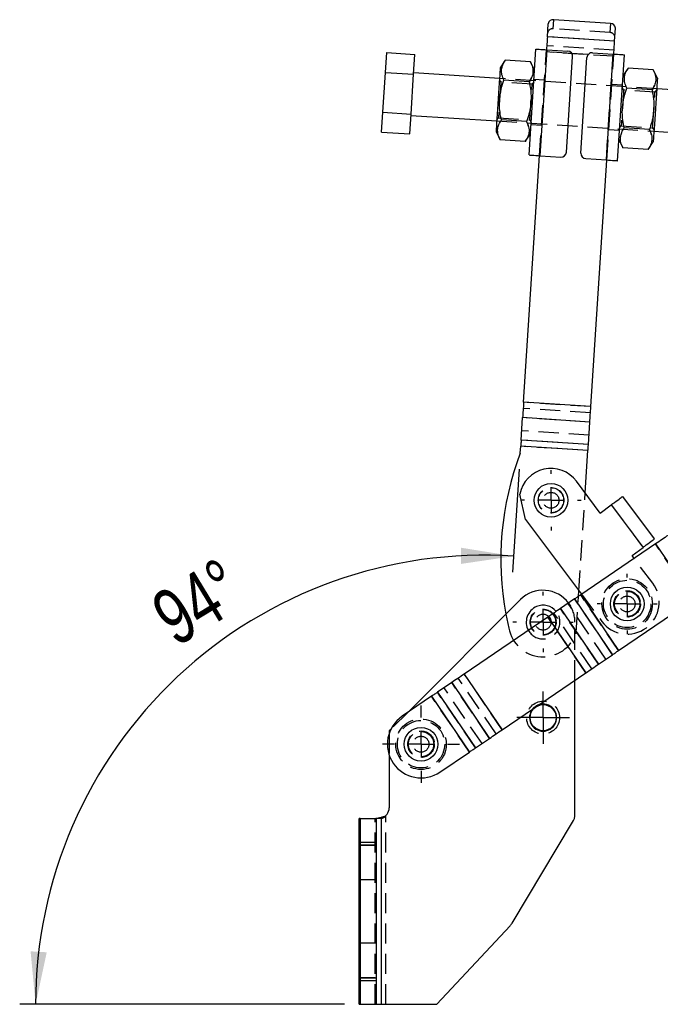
# Model space of a CAD drawing. Extents: x 37 to 375, y 36 to 279.
# Tile 2 of 16: x 37 to 77, y 214 to 276. Entities that reach past the tile are written whole.
import ezdxf

# ---------------------------------------------------------------- set-up
doc = ezdxf.new("R2010")
doc.units = 0
doc.linetypes.add('HIDDEN', pattern=[1.905, 1.27, -0.635])
doc.layers.get('0').update_dxf_attribs({"linetype": 'CONTINUOUS'})
doc.styles.add('SLDTEXTSTYLE0', font='TXT', dxfattribs={"width": 0.75})
doc.dimstyles.new('SLDDIMSTYLE2', dxfattribs={"dimtxt": 3.5, "dimasz": 3.302, "dimexe": 0, "dimexo": 0.0625, "dimgap": 0.875, "dimtad": 1, "dimdec": 4, "dimlfac": 3, "dimzin": 12, "dimtxsty": 'SLDTEXTSTYLE0', "dimsah": 1, "dimcen": 0.09, "dimazin": 3, "dimtfac": 1, "dimtdec": 0, "dimtofl": 0, "dimtmove": 0, "dimatfit": 3, "dimtolj": 1, "dimtzin": 12})

# ---------------------------------------------------------------- blocks, each defined once
blk = doc.blocks.new('_D_4')
at = {"color": 179, "linetype": 'CONTINUOUS'}
for p, q in [((68.398, 248.076), (67.978, 241.613)), ((57.413, 214.469), (37.012, 214.469))]:
    blk.add_line(p, q, dxfattribs=at)
blk.add_arc((66.213, 214.469), 28.201, 86.27949, 180, dxfattribs=at)
for points in [[(68.043, 242.61), (64.744, 243.14), (64.738, 242.124)], [(38.012, 214.469), (38.712, 217.736), (37.698, 217.795)]]:
    blk.add_solid(points, dxfattribs=at)
at = {"color": 179, "linetype": 'CONTINUOUS', "insert": (45.004, 239.86, 0.033), "char_height": 3.5, "attachment_point": 1, "rotation": 31.28243, "style": 'SLDTEXTSTYLE0'}
blk.add_mtext('94°', dxfattribs=at)
blk = doc.blocks.new('SW_CENTERMARKSYMBOL_5')
at = {"color": 0, "linetype": 'CONTINUOUS'}
for p, q in [((0, 1.667), (0, 1.892)), ((0, 0), (0, 0.833)), ((-1.667, 0), (-1.892, 0)), ((0, 0), (-0.833, 0)), ((0, 0), (0, -0.833)), ((0, 0), (0.833, 0)), ((1.667, 0), (1.892, 0)), ((0, -1.667), (0, -1.892))]:
    blk.add_line(p, q, dxfattribs=at)
blk = doc.blocks.new('SW_CENTERMARKSYMBOL_6')
at = {"color": 0, "linetype": 'CONTINUOUS'}
for p, q in [((0, 1.667), (0, 1.892)), ((0, 0), (0, 0.833)), ((-1.667, 0), (-1.892, 0)), ((0, 0), (-0.833, 0)), ((0, 0), (0, -0.833)), ((0, 0), (0.833, 0)), ((1.667, 0), (1.892, 0)), ((0, -1.667), (0, -1.892))]:
    blk.add_line(p, q, dxfattribs=at)
blk = doc.blocks.new('SW_CENTERMARKSYMBOL_7')
at = {"color": 0, "linetype": 'CONTINUOUS'}
for p, q in [((0, 1.667), (0, 1.892)), ((0, 0), (0, 0.833)), ((-1.667, 0), (-1.892, 0)), ((0, 0), (-0.833, 0)), ((0, 0), (0, -0.833)), ((0, 0), (0.833, 0)), ((1.667, 0), (1.892, 0)), ((0, -1.667), (0, -1.892))]:
    blk.add_line(p, q, dxfattribs=at)
blk = doc.blocks.new('SW_CENTERMARKSYMBOL_8')
at = {"color": 0, "linetype": 'CONTINUOUS'}
for p, q in [((0, 0.833), (0, 1.65)), ((0, 0), (0, 0.833)), ((-0.833, 0), (-1.65, 0)), ((0, 0), (-0.833, 0)), ((0, 0), (0, -0.833)), ((0, 0), (0.833, 0)), ((0.833, 0), (1.65, 0)), ((0, -0.833), (0, -1.65))]:
    blk.add_line(p, q, dxfattribs=at)
blk = doc.blocks.new('SW_CENTERMARKSYMBOL_9')
at = {"color": 0, "linetype": 'CONTINUOUS'}
for p, q in [((0, 1.667), (0, 2.421)), ((0, 0), (0, 0.833)), ((-1.667, 0), (-2.421, 0)), ((0, 0), (-0.833, 0)), ((0, 0), (0, -0.833)), ((0, 0), (0.833, 0)), ((1.667, 0), (2.421, 0)), ((0, -1.667), (0, -2.421))]:
    blk.add_line(p, q, dxfattribs=at)

msp = doc.modelspace()

# ---------------------------------------------------------------- linework, layer by layer
at = {"color": 7, "linetype": 'CONTINUOUS'}
for p, q in [((70.163816, 275.226762), (70.21696, 276.044026)), ((74.126458, 276.063432), (70.567309, 276.294872)), ((74.388228, 274.952064), (74.441372, 275.769328)), ((74.388228, 274.952064), (70.163816, 275.226762)), ((59.996889, 272.984485), (60.078061, 274.232775)), ((60.078061, 274.232775), (61.841004, 274.118135)), ((61.759832, 272.869845), (61.841004, 274.118135)), ((69.013081, 267.80425), (69.445678, 274.456869)), ((69.711605, 267.758831), (70.144202, 274.411445)), ((70.144202, 274.411445), (71.441462, 274.327089)), ((71.363127, 267.985473), (71.752463, 273.972829)), ((72.26123, 267.927075), (72.650568, 273.914427)), ((73.004828, 274.225429), (74.302088, 274.141073)), ((73.869491, 267.488455), (74.302088, 274.141073)), ((74.568015, 267.443036), (75.000612, 274.09565)), ((67.518757, 273.748929), (67.197059, 273.266941)), ((69.10259, 273.645942), (67.518757, 273.748929)), ((69.359158, 273.126344), (69.10259, 273.645942)), ((59.834545, 270.487905), (59.996889, 272.984485)), ((59.996889, 272.984485), (61.759832, 272.869845)), ((61.597488, 270.37327), (61.759832, 272.869845)), ((67.153799, 272.601679), (61.765179, 272.95208)), ((75.235791, 273.247118), (74.914094, 272.765125)), ((76.819626, 273.144126), (75.235791, 273.247118)), ((77.076194, 272.624532), (76.819626, 273.144126)), ((69.021418, 272.397652), (67.437584, 272.500644)), ((76.738453, 271.895841), (75.15462, 271.998833)), ((84.883021, 271.448806), (77.032934, 271.95927)), ((59.753373, 269.239619), (59.834545, 270.487905)), ((59.834545, 270.487905), (61.597488, 270.37327)), ((61.516316, 269.12498), (61.597488, 270.37327)), ((61.592141, 270.291035), (66.98076, 269.94063)), ((68.859074, 269.901072), (67.275241, 270.004064)), ((59.753373, 269.239619), (61.516316, 269.12498)), ((66.9375, 269.275367), (67.194068, 268.755774)), ((68.777902, 268.652782), (69.099601, 269.134775)), ((76.57611, 269.399261), (74.992275, 269.502252)), ((76.859895, 269.298226), (84.709982, 268.787762)), ((68.777902, 268.652782), (67.194068, 268.755774)), ((74.654535, 268.773556), (74.911104, 268.253962)), ((76.494938, 268.15097), (76.816635, 268.632963)), ((68.671268, 252.273868), (69.678343, 267.760992)), ((69.711605, 267.758831), (71.008866, 267.674471)), ((76.494938, 268.15097), (74.911104, 268.253962)), ((72.572231, 267.572815), (73.869491, 267.488455)), ((72.895679, 251.99917), (73.902754, 267.486294)), ((72.895679, 251.99917), (68.671268, 252.273868)), ((68.516833, 249.898916), (68.608443, 251.307709)), ((72.832853, 251.033008), (68.608443, 251.307709)), ((72.741245, 249.624215), (72.832853, 251.033008)), ((72.741245, 249.624215), (68.516833, 249.898916)), ((68.463179, 249.073794), (68.491703, 249.512451)), ((72.716114, 249.237751), (68.491703, 249.512451)), ((72.543473, 246.582809), (72.716114, 249.237751)), ((73.491177, 245.315747), (71.9938, 247.317712)), ((68.790656, 244.921908), (68.430717, 246.51029)), ((74.885878, 246.358919), (76.882382, 243.689634)), ((73.491177, 245.315747), (74.175849, 245.82785)), ((74.175849, 245.82785), (76.172351, 243.158564)), ((68.790656, 244.921908), (72.30874, 240.218299)), ((76.956508, 243.379249), (72.256398, 240.182702)), ((75.48768, 242.646461), (76.172351, 243.158564)), ((76.956508, 243.379249), (79.337194, 239.878758)), ((75.619634, 242.470041), (75.48768, 242.646461)), ((71.877408, 239.92495), (70.988856, 239.320646)), ((71.877408, 239.92495), (74.258095, 236.424459)), ((72.121322, 240.090836), (72.143938, 240.438635)), ((72.256398, 240.182702), (74.637085, 236.68221)), ((68.480949, 239.883935), (61.375144, 232.782353)), ((70.988856, 239.320646), (73.369542, 235.820154)), ((74.637085, 236.68221), (79.337194, 239.878758)), ((70.196422, 238.781711), (64.945054, 235.210252)), ((70.196422, 238.781711), (72.577109, 235.281219)), ((73.369542, 235.820154), (74.258095, 236.424459)), ((64.945054, 235.210252), (67.325741, 231.70976)), ((67.325741, 231.70976), (72.577109, 235.281219)), ((64.15262, 234.671317), (63.264068, 234.067012)), ((64.15262, 234.671317), (66.533307, 231.170826)), ((71.894742, 226.412951), (71.894742, 234.81714)), ((62.885078, 233.809261), (61.037732, 232.55288)), ((62.885078, 233.809261), (65.265765, 230.308769)), ((63.264068, 234.067012), (65.644755, 230.566521)), ((60.328449, 231.736281), (60.228075, 231.635967)), ((60.228075, 231.635967), (60.228075, 231.495655)), ((65.644755, 230.566521), (66.533307, 231.170826)), ((60.228075, 230.109613), (60.228075, 226.802634)), ((63.418419, 229.052388), (65.265765, 230.308769)), ((58.34104, 214.4693), (58.34104, 226.135967)), ((58.412574, 226.135967), (58.34104, 226.135967)), ((58.412574, 226.135967), (58.412574, 224.469301)), ((58.412574, 226.135967), (59.412574, 226.135967)), ((59.412574, 226.135967), (59.412574, 224.469301)), ((59.672709, 226.135967), (59.412574, 226.135967)), ((59.745907, 226.162006), (59.453115, 226.135967)), ((59.745907, 226.162006), (59.672709, 226.135967)), ((59.745907, 214.4693), (59.745907, 226.162006)), ((67.949096, 219.559891), (71.752235, 225.898455)), ((58.412574, 224.469301), (59.412574, 224.469301)), ((58.412574, 224.469301), (58.412574, 216.135967)), ((59.412574, 224.469301), (59.412574, 216.135967)), ((63.228075, 214.4693), (67.822658, 219.392068)), ((58.412574, 216.135967), (59.412574, 216.135967)), ((58.412574, 216.135967), (58.412574, 214.4693)), ((59.412574, 216.135967), (59.412574, 214.4693)), ((58.34104, 214.4693), (58.412574, 214.4693)), ((58.412574, 214.4693), (59.412574, 214.4693)), ((59.412574, 214.4693), (59.745907, 214.4693)), ((59.745907, 214.4693), (63.228075, 214.4693))]:
    msp.add_line(p, q, dxfattribs=at)
at = {"color": 7, "linetype": 'HIDDEN'}
for p, q in [((70.53009, 275.722504), (70.567309, 276.294872)), ((74.126458, 276.063432), (74.08924, 275.491064)), ((74.388228, 274.952064), (70.163816, 275.226762)), ((74.08924, 275.491064), (70.53009, 275.722504)), ((74.351009, 274.379696), (70.126596, 274.654393)), ((69.678343, 267.760992), (70.110939, 274.413611)), ((69.711605, 267.758831), (70.144202, 274.411445)), ((74.326196, 273.998117), (70.101785, 274.272814)), ((71.704046, 274.168626), (70.101785, 274.272814)), ((74.326196, 273.998117), (72.723935, 274.102305)), ((73.869491, 267.488455), (74.302088, 274.141073)), ((73.902754, 267.486294), (74.335351, 274.138913)), ((69.021418, 272.397652), (69.179792, 272.696758)), ((67.237071, 272.38749), (67.149269, 272.532016)), ((77.032934, 271.95927), (67.153799, 272.601679)), ((69.205589, 272.259484), (67.237071, 272.38749)), ((69.311369, 272.391419), (69.205589, 272.259484)), ((69.986568, 272.500982), (69.321307, 272.54424)), ((74.876241, 272.183021), (74.21098, 272.226284)), ((76.738453, 271.895841), (76.896827, 272.194947)), ((74.954106, 271.885678), (74.866303, 272.030205)), ((76.922625, 271.757672), (74.954106, 271.885678)), ((77.028405, 271.889607), (76.922625, 271.757672)), ((66.98076, 269.94063), (76.859895, 269.298226)), ((66.98529, 270.010293), (67.091069, 270.142232)), ((67.091069, 270.142232), (69.059589, 270.014227)), ((69.059589, 270.014227), (69.14739, 269.8697)), ((69.137452, 269.716879), (69.802715, 269.673621)), ((74.702325, 269.508481), (74.808104, 269.640421)), ((74.808104, 269.640421), (76.776623, 269.512415)), ((74.027126, 269.398923), (74.692388, 269.35566)), ((76.776623, 269.512415), (76.864425, 269.367889)), ((72.895679, 251.99917), (68.671268, 252.273868)), ((72.87055, 251.612706), (68.646138, 251.887403)), ((72.832853, 251.033008), (68.608443, 251.307709)), ((72.77894, 250.203913), (68.554529, 250.47861)), ((72.741245, 249.624215), (68.516833, 249.898916)), ((72.716114, 249.237751), (68.491703, 249.512451)), ((72.143938, 240.438635), (72.543473, 246.582809)), ((74.175849, 245.82785), (76.172351, 243.158564)), ((74.178518, 245.829847), (76.175021, 243.160561)), ((79.337194, 239.878758), (76.956508, 243.379249)), ((76.785408, 240.911425), (75.619634, 242.470041)), ((74.258095, 236.424459), (71.877408, 239.92495)), ((71.973805, 237.822277), (72.121322, 240.090836)), ((74.637085, 236.68221), (72.256398, 240.182702)), ((72.30874, 240.218299), (73.582264, 238.515622)), ((73.369542, 235.820154), (70.988856, 239.320646)), ((73.844651, 236.143275), (71.463964, 239.643766)), ((67.56247, 238.966002), (67.749394, 238.096976)), ((72.577109, 235.281219), (70.196422, 238.781711)), ((72.956098, 235.53897), (70.575412, 239.039462)), ((71.894742, 234.81714), (71.894742, 238.4693)), ((66.946751, 231.452009), (64.566064, 234.952501)), ((67.325741, 231.70976), (64.945054, 235.210252)), ((66.058199, 230.847705), (63.677512, 234.348196)), ((66.533307, 231.170826), (64.15262, 234.671317)), ((65.265765, 230.308769), (62.885078, 233.809261)), ((65.644755, 230.566521), (63.264068, 234.067012)), ((61.375144, 232.782353), (60.328449, 231.736281)), ((60.228075, 231.495655), (60.228075, 230.109613)), ((60.007707, 214.4693), (60.007707, 226.307394)), ((59.34104, 214.4693), (59.34104, 226.135967)), ((59.758854, 226.135967), (59.707109, 226.135967)), ((59.745907, 214.4693), (59.745907, 226.162006)), ((58.412574, 224.635967), (58.34104, 224.635967)), ((59.34104, 224.469301), (58.34104, 224.469301)), ((59.412574, 224.635967), (58.412574, 224.635967)), ((58.34104, 222.302634), (58.412574, 222.302634)), ((58.412574, 222.302634), (59.412574, 222.302634)), ((58.412574, 218.302634), (58.34104, 218.302634)), ((59.412574, 218.302634), (58.412574, 218.302634)), ((59.34104, 216.135967), (58.34104, 216.135967)), ((58.34104, 215.969301), (58.412574, 215.969301)), ((58.412574, 215.969301), (59.412574, 215.969301))]:
    msp.add_line(p, q, dxfattribs=at)
at = {"color": 8, "linetype": 'CONTINUOUS'}
msp.add_line((72.723935, 274.102305), (71.704046, 274.168626), dxfattribs=at)
at = {"color": 7, "linetype": 'CONTINUOUS', "flags": 128}
for points in [[(70.163816, 275.226762), (70.156877, 275.120055), (70.149618, 275.00841), (70.142079, 274.892479), (70.134305, 274.772937), (70.126342, 274.650479), (70.118237, 274.525821), (70.110939, 274.413611)], [(74.335351, 274.138913), (74.342648, 274.251123), (74.350754, 274.375781), (74.358716, 274.498239), (74.36649, 274.617781), (74.374028, 274.733712), (74.381289, 274.845357), (74.388228, 274.952064)], [(69.445678, 274.456869), (69.4591, 274.455994), (69.49885, 274.453412), (69.563401, 274.449214), (69.650271, 274.443567), (69.756123, 274.436683), (69.876889, 274.42883), (70.007927, 274.420306), (70.144202, 274.411445)], [(74.302088, 274.141073), (74.438363, 274.132212), (74.569401, 274.123689), (74.690168, 274.115836), (74.796019, 274.108956), (74.882889, 274.103304), (74.94744, 274.099107), (74.98719, 274.096524), (75.000612, 274.09565)], [(67.197059, 273.266941), (67.195192, 273.238232), (67.189645, 273.152938), (67.180578, 273.013502), (67.168252, 272.823945), (67.153021, 272.589718), (67.135323, 272.317559), (67.115668, 272.015294), (67.094621, 271.691625), (67.072787, 271.355858), (67.050795, 271.017656), (67.029277, 270.686746), (67.008853, 270.372644), (66.990108, 270.084396), (66.973585, 269.830287), (66.959756, 269.617627), (66.949021, 269.452537), (66.941688, 269.33977), (66.937968, 269.28256), (66.9375, 269.275367)], [(77.076194, 272.624532), (77.074327, 272.595828), (77.06878, 272.510529), (77.059713, 272.371098), (77.047387, 272.181541), (77.032156, 271.947314), (77.014458, 271.675155), (76.994804, 271.37289), (76.973756, 271.049216), (76.951923, 270.713454), (76.92993, 270.375247), (76.908413, 270.044337), (76.887987, 269.73024), (76.869244, 269.441987), (76.85272, 269.187878), (76.838892, 268.975223), (76.828157, 268.810133), (76.820823, 268.697361), (76.817104, 268.640156), (76.816635, 268.632963)], [(69.013081, 267.80425), (69.026503, 267.803381), (69.066253, 267.800793), (69.130804, 267.796596), (69.217674, 267.790948), (69.323527, 267.784064), (69.444292, 267.776211), (69.57533, 267.767693), (69.711605, 267.758831)], [(73.869491, 267.488455), (74.005766, 267.479594), (74.136804, 267.471075), (74.257571, 267.463222), (74.363423, 267.456338), (74.450294, 267.45069), (74.514844, 267.446493), (74.554594, 267.443905), (74.568015, 267.443036)], [(68.671268, 252.273868), (68.662897, 252.145131), (68.654576, 252.017168), (68.646355, 251.890744), (68.638284, 251.76662), (68.630411, 251.64554), (68.622782, 251.528228), (68.615445, 251.415392), (68.608443, 251.307709)], [(72.832853, 251.033008), (72.839856, 251.140694), (72.847193, 251.25353), (72.854821, 251.37084), (72.862696, 251.491922), (72.870767, 251.616046), (72.878987, 251.74247), (72.887309, 251.870434), (72.895679, 251.99917)], [(68.516833, 249.898916), (68.514033, 249.855841), (68.511098, 249.810706), (68.508046, 249.763782), (68.504897, 249.715351), (68.501668, 249.6657), (68.49838, 249.61513), (68.495052, 249.563945), (68.491703, 249.512451)], [(72.716114, 249.237751), (72.719463, 249.289247), (72.722791, 249.340432), (72.726079, 249.391002), (72.729308, 249.44065), (72.732458, 249.489084), (72.735509, 249.536008), (72.738443, 249.581141), (72.741245, 249.624215)], [(74.382718, 245.98258), (74.487903, 246.061253), (74.585177, 246.134008), (74.672071, 246.199002), (74.746386, 246.254586), (74.806237, 246.299351), (74.850104, 246.332161), (74.876878, 246.352188), (74.885878, 246.358919)], [(74.382718, 245.98258), (74.357482, 245.963703), (74.331997, 245.944642), (74.3063, 245.925422), (74.280424, 245.906067), (74.254406, 245.886607), (74.22828, 245.867066), (74.202083, 245.847471), (74.175849, 245.82785)], [(76.379222, 243.313293), (76.484407, 243.391966), (76.581679, 243.464722), (76.668575, 243.529716), (76.74289, 243.5853), (76.80274, 243.630065), (76.846608, 243.662876), (76.873382, 243.682902), (76.882382, 243.689634)], [(77.748941, 243.918184), (77.657477, 243.855978), (77.56301, 243.791732), (77.465946, 243.725718), (77.366702, 243.658222), (77.265701, 243.58953), (77.163374, 243.51994), (77.060163, 243.449745), (76.956508, 243.379249)], [(76.172351, 243.158564), (76.198585, 243.178185), (76.224782, 243.19778), (76.250909, 243.217321), (76.276927, 243.236781), (76.302802, 243.256136), (76.328501, 243.275356), (76.353985, 243.294418), (76.379222, 243.313293)], [(72.256398, 240.182702), (72.206823, 240.148986), (72.157462, 240.115415), (72.108524, 240.082132), (72.060218, 240.04928), (72.012753, 240.016998), (71.966332, 239.985428), (71.921152, 239.9547), (71.877408, 239.92495)], [(70.988856, 239.320646), (70.897391, 239.258441), (70.802925, 239.194193), (70.705862, 239.128181), (70.606616, 239.060684), (70.505615, 238.991992), (70.403289, 238.922401), (70.300077, 238.852207), (70.196422, 238.781711)], [(74.258095, 236.424459), (74.301838, 236.454209), (74.347019, 236.484935), (74.39344, 236.516507), (74.440905, 236.548788), (74.489211, 236.58164), (74.538149, 236.614923), (74.587511, 236.648494), (74.637085, 236.68221)], [(72.577109, 235.281219), (72.680764, 235.351715), (72.783975, 235.421909), (72.886301, 235.491501), (72.987303, 235.560192), (73.086548, 235.627689), (73.183612, 235.693702), (73.278078, 235.757948), (73.369542, 235.820154)], [(64.945054, 235.210252), (64.841399, 235.139756), (64.738188, 235.069562), (64.635862, 234.99997), (64.534861, 234.931279), (64.435615, 234.863782), (64.338551, 234.797769), (64.244085, 234.733523), (64.15262, 234.671317)], [(63.264068, 234.067012), (63.220325, 234.037262), (63.175145, 234.006535), (63.128723, 233.974964), (63.081258, 233.942683), (63.032953, 233.909831), (62.984014, 233.876548), (62.934653, 233.842976), (62.885078, 233.809261)], [(66.533307, 231.170826), (66.624771, 231.233031), (66.719238, 231.297278), (66.816302, 231.36329), (66.915547, 231.430787), (67.016548, 231.499478), (67.118874, 231.56907), (67.222086, 231.639264), (67.325741, 231.70976)], [(65.265765, 230.308769), (65.315339, 230.342485), (65.364701, 230.376056), (65.41364, 230.409339), (65.461944, 230.442191), (65.50941, 230.474472), (65.555832, 230.506044), (65.601011, 230.536771), (65.644755, 230.566521)]]:
    msp.add_lwpolyline(points, dxfattribs=at)
at = {"color": 7, "linetype": 'HIDDEN', "flags": 128}
for points in [[(67.237071, 272.38749), (67.23524, 272.359341), (67.229841, 272.276312), (67.221144, 272.142569), (67.209585, 271.964808), (67.195744, 271.75195), (67.180314, 271.514669), (67.16407, 271.264861), (67.147826, 271.015053), (67.132396, 270.777772), (67.118554, 270.564914), (67.106995, 270.387153), (67.098299, 270.253405), (67.092899, 270.170381), (67.091069, 270.142232), (67.091069, 270.142232)], [(69.059589, 270.014227), (69.061419, 270.04237), (69.066817, 270.125399), (69.075514, 270.259147), (69.087074, 270.436908), (69.100915, 270.649766), (69.116345, 270.887047), (69.13259, 271.136855), (69.148833, 271.386663), (69.164263, 271.623944), (69.178104, 271.836802), (69.189664, 272.014563), (69.198361, 272.148306), (69.20376, 272.231336), (69.205589, 272.259484)], [(74.954106, 271.885678), (74.952275, 271.85753), (74.946876, 271.774501), (74.938179, 271.640753), (74.926619, 271.462997), (74.912779, 271.250139), (74.897348, 271.012858), (74.881105, 270.76305), (74.86486, 270.513242), (74.849431, 270.275955), (74.835589, 270.063102), (74.824031, 269.885341), (74.815334, 269.751594), (74.809935, 269.668564), (74.808104, 269.640421), (74.808104, 269.640421)], [(76.776623, 269.512415), (76.778454, 269.540558), (76.783853, 269.623588), (76.79255, 269.757335), (76.804109, 269.935096), (76.81795, 270.14795), (76.833379, 270.385236), (76.849624, 270.635044), (76.865869, 270.884852), (76.881298, 271.122133), (76.89514, 271.334991), (76.906698, 271.512747), (76.915395, 271.646495), (76.920795, 271.729524), (76.922625, 271.757672)]]:
    msp.add_lwpolyline(points, dxfattribs=at)
at = {"color": 7, "linetype": 'CONTINUOUS'}
for centre, radius in [((70.392228, 246.119809), 1.058333), ((75.178066, 239.609931), 1.058333), ((69.894742, 232.469301), 0.816667), ((62.228075, 230.802634), 1.058333)]:
    msp.add_circle(centre, radius, dxfattribs=at)
at = {"color": 7, "linetype": 'HIDDEN'}
for centre, radius in [((70.392228, 246.119809), 0.8), ((70.392228, 246.119809), 0.79375), ((70.392228, 246.119809), 0.5), ((75.178066, 239.609931), 1.5875), ((75.178066, 239.609931), 1.4875), ((75.178066, 239.609931), 0.833333), ((75.178066, 239.609931), 0.8), ((75.178066, 239.609931), 0.79375), ((75.178066, 239.609931), 0.5), ((69.894742, 238.469301), 0.816667), ((69.894742, 238.469301), 0.8), ((69.894742, 238.469301), 0.79375), ((69.894742, 238.469301), 0.5), ((69.894742, 232.469301), 1.033333), ((62.228075, 230.802634), 1.5875), ((62.228075, 230.802634), 1.4875), ((62.228075, 230.802634), 0.833333), ((62.228075, 230.802634), 0.816667), ((62.228075, 230.802634), 0.8), ((62.228075, 230.802634), 0.79375), ((62.228075, 230.802634), 0.5)]:
    msp.add_circle(centre, radius, dxfattribs=at)
at = {"color": 7, "linetype": 'CONTINUOUS'}
for centre, radius, start, end in [((70.520066, 275.990771), 0.307749, 81.1694048, 170.03497604), ((74.133926, 275.755779), 0.307744, 2.52340795, 91.39053677), ((71.419833, 273.994459), 0.333333, 356.2794907, 86.2794907), ((72.983198, 273.892799), 0.333333, 86.2794907, 176.2794907), ((71.030496, 268.007104), 0.333333, 266.2794907, 356.2794907), ((72.593861, 267.905444), 0.333333, 176.2794907, 266.2794907), ((85.802246, 242.434678), 18.566667, 159.04819433, 190.76742037), ((70.392228, 246.119809), 2, 36.79479997, 168.74127556), ((69.894742, 238.469301), 2, 36.76077549, 134.98296379), ((69.894742, 238.469301), 1.058333, 112.52267359, 209.41344631), ((69.894742, 238.469301), 1.058333, 39.02584232, 112.52267359), ((69.894742, 232.469301), 0.85, 270, 108.12071036), ((62.228075, 230.802634), 2.116667, 124.21964431, 304.21964431), ((69.894742, 232.469301), 0.85, 140.31857827, 270), ((59.561409, 226.802634), 0.666667, 286.06620128, 0), ((70.894742, 226.412951), 1, 329.03624421, 0), ((67.091603, 220.074386), 1, 316.97493498, 329.03624421)]:
    msp.add_arc(centre, radius, start, end, dxfattribs=at)
at = {"color": 7, "linetype": 'HIDDEN'}
for centre, radius, start, end in [((70.482841, 275.418412), 0.307741, 81.16812287, 170.03645021), ((74.096709, 275.183413), 0.307741, 2.52288578, 91.39083354), ((75.183836, 239.713523), 2, 216.79479997, 36.79479997), ((69.894742, 238.469301), 2, 0, 36.76077549), ((69.894742, 238.469301), 1.058333, 209.41344631, 39.02584232), ((69.894742, 238.469301), 2.177417, 189.84558841, 342.71339299), ((69.894742, 232.469301), 0.85, 108.12071036, 140.31857827)]:
    msp.add_arc(centre, radius, start, end, dxfattribs=at)
at = {"color": 7, "linetype": 'CONTINUOUS'}
for points, knots in [([(67.437584, 272.500644), (67.388853, 272.612613), (67.290335, 272.838978), (67.270185, 273.166186), (67.350906, 273.47248), (67.462466, 273.656218), (67.518757, 273.748929)], [0, 0, 0, 0, 0.264602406, 0.53494231, 0.765340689, 1, 1, 1, 1]), ([(69.10259, 273.645942), (69.151321, 273.533972), (69.24984, 273.307604), (69.26999, 272.980396), (69.189269, 272.674102), (69.077709, 272.490363), (69.021418, 272.397652)], [0, 0, 0, 0, 0.2646031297, 0.5349427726, 0.7653409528, 1, 1, 1, 1]), ([(75.15462, 271.998833), (75.105888, 272.110801), (75.00737, 272.337166), (74.98722, 272.664374), (75.067941, 272.970668), (75.1795, 273.154407), (75.235791, 273.247118)], [0, 0, 0, 0, 0.264602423, 0.534942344, 0.765340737, 1, 1, 1, 1]), ([(76.819626, 273.144126), (76.868356, 273.032157), (76.966874, 272.805793), (76.987026, 272.478584), (76.906304, 272.17229), (76.794744, 271.988552), (76.738453, 271.895841)], [0, 0, 0, 0, 0.264602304, 0.534942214, 0.765340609, 1, 1, 1, 1]), ([(67.275241, 270.004064), (67.243815, 270.163605), (67.180659, 270.484228), (67.141688, 271.02417), (67.185346, 271.621548), (67.308645, 272.128625), (67.408967, 272.418077), (67.437584, 272.500644)], [0, 0, 0, 0, 0.19205017, 0.3859556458, 0.6379321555, 0.8967195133, 1, 1, 1, 1]), ([(69.021418, 272.397652), (69.039102, 272.312073), (69.099992, 272.017395), (69.15743, 271.498872), (69.124821, 270.902354), (69.015497, 270.366624), (68.911414, 270.056848), (68.859074, 269.901072)], [0, 0, 0, 0, 0.1032818, 0.355631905, 0.614040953, 0.805914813, 1, 1, 1, 1]), ([(74.992275, 269.502252), (74.960849, 269.661793), (74.897694, 269.982417), (74.858723, 270.522359), (74.90238, 271.119735), (75.025682, 271.626811), (75.126002, 271.916264), (75.15462, 271.998833)], [0, 0, 0, 0, 0.192050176, 0.3859556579, 0.6379321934, 0.8967176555, 1, 1, 1, 1]), ([(76.738453, 271.895841), (76.756136, 271.810261), (76.817027, 271.515582), (76.874466, 270.997059), (76.841854, 270.400541), (76.732533, 269.864812), (76.62845, 269.555036), (76.57611, 269.399261)], [0, 0, 0, 0, 0.103281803, 0.355633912, 0.61404104, 0.805914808, 1, 1, 1, 1]), ([(67.194068, 268.755774), (67.145338, 268.867742), (67.046819, 269.094106), (67.026668, 269.421323), (67.10739, 269.727608), (67.21895, 269.91135), (67.275241, 270.004064)], [0, 0, 0, 0, 0.264602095, 0.534942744, 0.765339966, 1, 1, 1, 1]), ([(68.859074, 269.901072), (68.907805, 269.789104), (69.006324, 269.562739), (69.026474, 269.23553), (68.945752, 268.929237), (68.834193, 268.745495), (68.777902, 268.652782)], [0, 0, 0, 0, 0.264602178, 0.534941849, 0.765340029, 1, 1, 1, 1]), ([(74.911104, 268.253962), (74.862372, 268.365931), (74.763854, 268.592296), (74.743704, 268.919504), (74.824425, 269.225797), (74.935984, 269.409539), (74.992275, 269.502252)], [0, 0, 0, 0, 0.264602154, 0.534941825, 0.765340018, 1, 1, 1, 1]), ([(76.57611, 269.399261), (76.624841, 269.287292), (76.723359, 269.060927), (76.743509, 268.733719), (76.662788, 268.427425), (76.551229, 268.243683), (76.494938, 268.15097)], [0, 0, 0, 0, 0.264602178, 0.534941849, 0.765340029, 1, 1, 1, 1]), ([(60.007707, 226.307394), (59.90155, 226.261109), (59.696764, 226.171822), (59.486731, 226.147622), (59.385575, 226.135967)], [0, 0, 0, 0, 0.518379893, 1, 1, 1, 1])]:
    msp.add_open_spline(points, degree=3, knots=knots, dxfattribs=at)
at = {"color": 7, "linetype": 'HIDDEN'}
for points, knots in [([(68.977378, 269.583975), (68.9766, 269.590281), (68.963497, 269.696435), (68.909687, 269.801886), (68.859074, 269.901072)], [0, 0, 0, 0, 0.059401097, 1, 1, 1, 1]), ([(76.694414, 269.082164), (76.693635, 269.08847), (76.680533, 269.194624), (76.626723, 269.300074), (76.57611, 269.399261)], [0, 0, 0, 0, 0.059401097, 1, 1, 1, 1]), ([(60.007707, 226.307394), (59.967606, 226.263545), (59.911189, 226.201854), (59.820972, 226.14949), (59.778831, 226.140316), (59.758854, 226.135967)], [0, 0, 0, 0, 0.563803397, 0.793215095, 1, 1, 1, 1])]:
    msp.add_open_spline(points, degree=3, knots=knots, dxfattribs=at)

# ---------------------------------------------------------------- block references
at = {"color": 179, "linetype": 'CONTINUOUS'}
for name, p in [('SW_CENTERMARKSYMBOL_5', (70.392228, 246.119809)), ('SW_CENTERMARKSYMBOL_6', (75.178066, 239.609931)), ('SW_CENTERMARKSYMBOL_7', (69.894742, 238.469301)), ('SW_CENTERMARKSYMBOL_8', (69.894742, 232.469301)), ('SW_CENTERMARKSYMBOL_9', (62.228075, 230.802634))]:
    msp.add_blockref(name, p, dxfattribs=at)

# ---------------------------------------------------------------- dimensions: what is measured, and where the dimension line sits
dim = msp.add_angular_dim_2l(base=(46.929966, 235.046935), line1=((70.101784, 274.272816), (68.463179, 249.073793)), line2=((58.412574, 214.4693), (63.228075, 214.4693)), dimstyle='SLDDIMSTYLE2', dxfattribs=at)
dim.commit()
dim.dimension.update_dxf_attribs({"geometry": '_D_4', "text_midpoint": (51.569614, 238.570035), "dimtype": 162})

doc.saveas('drawing.dxf')
